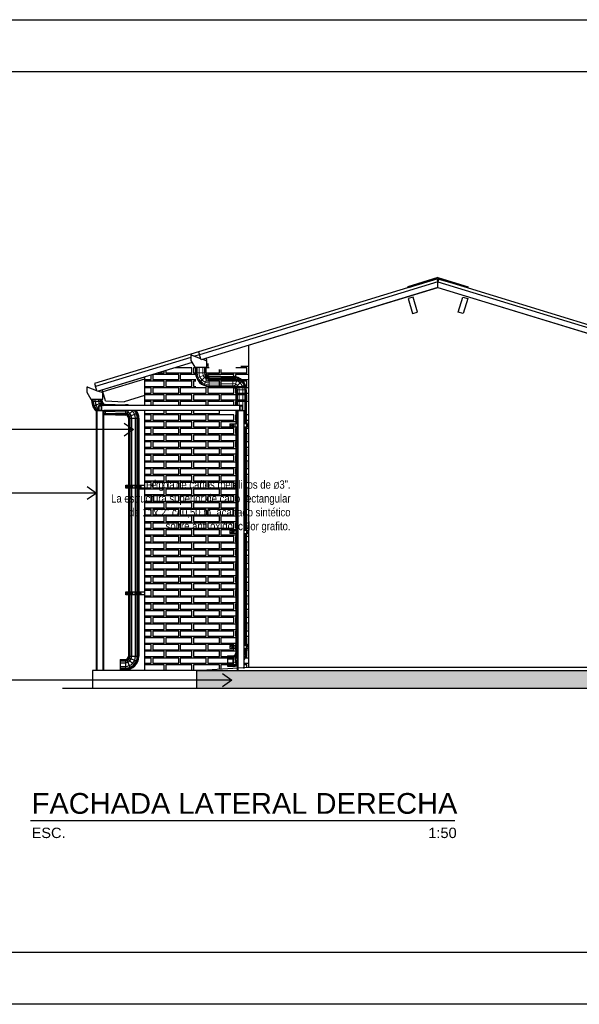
# Model space of a CAD drawing. Header units: millimetres. Extents: x 201 to 840, y 135 to 685.
# Tile 138 of 219: x 303.66 to 309.04, y 301.67 to 311.14. Entities that reach past the tile are written whole.
import ezdxf

# ---------------------------------------------------------------- set-up
doc = ezdxf.new("R2010")
doc.units = ezdxf.units.MM
doc.layers.add('001', color=1, linetype='Continuous', lineweight=5)
doc.layers.add('01 DETALLES', color=2, linetype='Continuous', lineweight=5)
for name, color, linetype in [('01', 1, 'Continuous'), ('02', 2, 'Continuous'), ('03', 3, 'Continuous'), ('05', 5, 'Continuous'), ('10', 251, 'Continuous'), ('ESTRUCTURA', 5, 'Continuous'), ('HACHT TIERRA', 252, 'Continuous'), ('Ladrillo visto', 250, 'Continuous'), ('LAMINA', 6, 'Continuous'), ('LLAMADAS', 1, 'Continuous'), ('muro', 6, 'Continuous'), ('TEXT', 4, 'Continuous')]:
    doc.layers.add(name, color=color, linetype=linetype)
doc.styles.add('ARIAL', font='arial.ttf', dxfattribs={"height": 0.06})
doc.styles.get("Standard").update_dxf_attribs({"font": 'arial.ttf'})
doc.dimstyles.new('05', dxfattribs={"dimscale": 0, "dimtxt": 0.09, "dimasz": 0.05, "dimexe": 0, "dimexo": 0, "dimgap": 0, "dimtad": 0, "dimzin": 0, "dimdsep": 46, "dimtxsty": 'Standard', "dimblk": 'OPEN90', "dimcen": 0.25, "dimclrd": 1, "dimclre": 1, "dimclrt": 3, "dimadec": 0, "dimazin": 0, "dimtfac": 1, "dimtofl": 0, "dimtmove": 2, "dimatfit": 3, "dimldrblk": 'BOXFILLED', "dimfxl": 1, "dimtolj": 1, "dimtzin": 0, "dimarcsym": 0})

# ---------------------------------------------------------------- blocks, each defined once
blk = doc.blocks.new('A$C55E4142E')
at = {"layer": '01', "ltscale": 0.0036}
for p, q in [((-1.8816, -1.293), (-3.2384, -1.293)), ((-1.8816, -1.343), (-3.2159, -1.343))]:
    blk.add_line(p, q, dxfattribs=at)
at = {"layer": '02', "ltscale": 0.01}
for p, q in [((-3.2859, -3.843), (-3.2859, -1.343)), ((-3.2859, -1.343), (-3.216, -1.343)), ((-3.2809, -3.843), (-3.2809, -1.343)), ((-3.221, -3.843), (-3.221, -1.343)), ((-3.216, -3.843), (-3.216, -1.343)), ((-1.9291, -3.843), (-1.9291, -1.343)), ((-1.9291, -1.343), (-1.8642, -1.343)), ((-1.9241, -3.843), (-1.9241, -1.343)), ((-1.8642, -3.8252), (-1.8642, -1.343))]:
    blk.add_line(p, q, dxfattribs=at)
for points in [[(-3.2634, -1.293), (-3.2384, -1.293), (-3.2384, -1.343), (-3.2634, -1.343)], [(-3.2609, -1.2955), (-3.2409, -1.2955), (-3.2409, -1.3405), (-3.2609, -1.3405)], [(-1.9066, -1.293), (-1.8816, -1.293), (-1.8816, -1.343), (-1.9066, -1.343)], [(-1.9041, -1.2955), (-1.8841, -1.2955), (-1.8841, -1.3405), (-1.9041, -1.3405)]]:
    blk.add_lwpolyline(points, close=True, dxfattribs=at)

msp = doc.modelspace()

# ---------------------------------------------------------------- hatches: boundary and pattern name
at = {"layer": 'HACHT TIERRA', "ltscale": 0.01}
h = msp.add_hatch(color=256, dxfattribs=at)
h.dxf.hatch_style = 1
h.paths.add_polyline_path([(305.357, 304.8795), (310.7735, 304.8795), (310.7735, 304.7095), (305.357, 304.7095)])

# ---------------------------------------------------------------- linework, layer by layer
at = {"layer": '001', "ltscale": 0.8}
for p, q in [((305.3495, 307.7431), (305.4495, 307.7431)), ((305.7071, 307.7088), (305.7071, 307.6088))]:
    msp.add_line(p, q, dxfattribs=at)
at = {"layer": '001'}
for p, q in [((305.3548, 307.7431), (305.3548, 307.7975)), ((305.3647, 307.7431), (305.3647, 307.7975)), ((305.3818, 307.7431), (305.3818, 307.7975)), ((305.4172, 307.7431), (305.4172, 307.7975)), ((305.4344, 307.7431), (305.4344, 307.7975)), ((305.4443, 307.7431), (305.4443, 307.7975)), ((305.4789, 307.7137), (305.4789, 307.6137)), ((305.4789, 307.7085), (305.7071, 307.7035)), ((305.4789, 307.6986), (305.7071, 307.6936)), ((305.4789, 307.6814), (305.7071, 307.6765)), ((305.4789, 307.646), (305.7071, 307.6411)), ((305.4789, 307.6289), (305.7071, 307.6239)), ((305.4789, 307.619), (305.7071, 307.6141)), ((305.7366, 307.5794), (305.8366, 307.5794))]:
    msp.add_line(p, q, dxfattribs=at)
at = {"layer": '001', "ltscale": 0.05}
for p, q in [((305.4518, 307.7319), (305.3594, 307.6936)), ((305.4581, 307.7223), (305.3874, 307.6516)), ((305.4677, 307.716), (305.4294, 307.6236)), ((305.7184, 307.6066), (305.7567, 307.6989)), ((305.7279, 307.6002), (305.7987, 307.6709)), ((305.7343, 307.5906), (305.8267, 307.6289)), ((305.7418, 307.4295), (305.7418, 307.5794)), ((305.7517, 307.4295), (305.7517, 307.5794)), ((305.7688, 307.4295), (305.7688, 307.5794)), ((305.8043, 307.3795), (305.8043, 307.5794)), ((305.8214, 307.2531), (305.8214, 307.5794)), ((305.8313, 307.2531), (305.8313, 307.5794)), ((305.7418, 307.2531), (305.7418, 307.3795)), ((305.7418, 306.2251), (305.7418, 307.2236)), ((305.8214, 306.2251), (305.8214, 307.2236)), ((305.8313, 306.2251), (305.8313, 307.2236)), ((305.7418, 305.1201), (305.7418, 306.1957)), ((305.8214, 305.1201), (305.8214, 306.1957)), ((305.8313, 305.1201), (305.8313, 306.1957)), ((305.7418, 305.0489), (305.7418, 305.0907)), ((305.8214, 305.0489), (305.8214, 305.0907)), ((305.8313, 305.0489), (305.8313, 305.0907)), ((305.6571, 305.0142), (305.7071, 305.0142)), ((305.6571, 305.0043), (305.7071, 305.0043)), ((305.6571, 304.9872), (305.7071, 304.9872)), ((305.7071, 305.0194), (305.7071, 304.9194)), ((305.7184, 305.0217), (305.7516, 304.9414)), ((305.7279, 305.0281), (305.7516, 305.0044)), ((305.7343, 305.0376), (305.7516, 305.0304)), ((305.8166, 305.0489), (305.8366, 305.0489)), ((305.8166, 305.0035), (305.8267, 304.9993)), ((305.6571, 304.9517), (305.7071, 304.9517)), ((305.6571, 304.9346), (305.7071, 304.9346)), ((305.6571, 304.9247), (305.7071, 304.9247))]:
    msp.add_line(p, q, dxfattribs=at)
at = {"layer": '001', "ltscale": 0.01}
for p, q in [((305.7516, 306.2251), (305.7516, 307.3795)), ((305.7516, 305.1201), (305.7516, 306.1957))]:
    msp.add_line(p, q, dxfattribs=at)
at = {"layer": '001', "ltscale": 0.05}
for centre, radius, start, end in [((305.4789, 307.7431), 0.1241, 180, 270), ((305.4789, 307.7431), 0.1143, 180, 270), ((305.4789, 307.7431), 0.0971, 180, 270), ((305.4789, 307.7431), 0.0617, 180, 270), ((305.4789, 307.7431), 0.0446, 180, 270), ((305.4789, 307.7431), 0.0347, 180, 270), ((305.7071, 307.5794), 0.1241, 0, 90), ((305.7071, 307.5794), 0.1143, 0, 90), ((305.7071, 307.5794), 0.0971, 0, 90), ((305.7071, 307.5794), 0.0617, 0, 90), ((305.7071, 307.5794), 0.0446, 0, 90), ((305.7071, 307.5794), 0.0347, 0, 90), ((305.7071, 305.0489), 0.0446, 270, 360), ((305.7071, 305.0489), 0.0347, 270, 360), ((305.7071, 305.0489), 0.0617, 270, 316.14371), ((305.7071, 305.0489), 0.0971, 270, 297.26369), ((305.7071, 305.0489), 0.1241, 331.83867, 360), ((305.7071, 305.0489), 0.1143, 343.31356, 360), ((305.7071, 305.0489), 0.1143, 270, 292.91691), ((305.7071, 305.0489), 0.1241, 270, 291.00146)]:
    msp.add_arc(centre, radius, start, end, dxfattribs=at)
at = {"layer": '01'}
for p, q in [((307.6808, 308.566), (305.4006, 307.8693)), ((307.6808, 308.566), (307.6808, 308.6182)), ((307.6808, 308.566), (307.6808, 308.6182)), ((307.6808, 308.566), (311.162, 307.5023)), ((305.3774, 307.946), (304.3763, 307.6401)), ((305.3126, 307.9129), (305.3965, 307.8814)), ((305.3862, 307.9172), (305.3393, 307.9028)), ((305.4006, 307.8692), (305.3862, 307.9172)), ((305.3026, 307.8916), (304.3851, 307.6113)), ((305.3146, 307.8429), (304.3994, 307.5633)), ((305.4162, 307.874), (305.447, 307.8625)), ((305.4564, 307.8655), (305.4507, 307.8844)), ((304.3763, 307.6401), (304.3851, 307.6113)), ((304.8558, 307.7028), (304.3994, 307.5634)), ((304.8554, 307.6819), (304.4552, 307.5596)), ((304.3116, 307.6065), (304.3955, 307.575)), ((304.3994, 307.5633), (304.3851, 307.6113)), ((304.4152, 307.5677), (304.4461, 307.5561)), ((304.4552, 307.5596), (304.4495, 307.5785)), ((304.4805, 307.4752), (304.4552, 307.5596)), ((304.8554, 307.5242), (304.6602, 307.4645)), ((305.7366, 307.5794), (305.7366, 307.4295)), ((305.8366, 307.5794), (305.8366, 307.2531)), ((304.478, 307.4411), (304.478, 307.4295)), ((304.4805, 307.4752), (304.6602, 307.4645)), ((304.478, 307.3795), (304.478, 307.3411)), ((305.7366, 307.3795), (305.7366, 307.2531)), ((304.7021, 307.3075), (304.7021, 306.6627)), ((304.7021, 307.3075), (304.8021, 307.3075)), ((304.8021, 307.3075), (304.8021, 306.6627)), ((305.7366, 307.2236), (305.7366, 306.6231)), ((305.8366, 307.2236), (305.8366, 306.6627)), ((305.8366, 306.6881), (305.8366, 306.2251)), ((304.7021, 306.6333), (304.7021, 305.6348)), ((304.8021, 306.6333), (304.8021, 305.6348)), ((305.7366, 306.6333), (305.7366, 306.2251)), ((305.7366, 306.1957), (305.7366, 305.5981)), ((305.8366, 306.1957), (305.8366, 305.5981)), ((304.7021, 305.6053), (304.7021, 305.0149)), ((305.7366, 305.6053), (305.7366, 305.1201)), ((305.8366, 305.6053), (305.8366, 305.0489)), ((305.7366, 305.0907), (305.7366, 305.0489)), ((304.6227, 304.9855), (304.6227, 304.8855)), ((304.6227, 304.9855), (304.6727, 304.9855)), ((305.6571, 305.0194), (305.6571, 304.9194)), ((305.6571, 305.0194), (305.7071, 305.0194)), ((304.6227, 304.8855), (304.6727, 304.8855)), ((305.6571, 304.9194), (305.7071, 304.9194))]:
    msp.add_line(p, q, dxfattribs=at)
at = {"layer": '01', "ltscale": 0.8}
for p, q in [((305.3495, 307.7281), (305.3495, 307.7975)), ((305.3495, 307.7431), (305.3495, 307.7975)), ((305.4495, 307.7431), (305.4495, 307.7975)), ((305.4789, 307.7137), (305.7071, 307.7088)), ((305.4789, 307.6137), (305.7084, 307.6088)), ((304.3486, 307.4706), (304.3486, 307.4911)), ((304.3486, 307.4706), (304.4486, 307.4706)), ((304.3486, 307.4706), (304.4486, 307.4706)), ((304.4486, 307.4706), (304.4486, 307.4911)), ((304.478, 307.4411), (304.6727, 307.4369)), ((304.6727, 307.4369), (304.6727, 307.4295)), ((304.6727, 307.4369), (304.6727, 307.4295)), ((304.478, 307.3411), (304.6727, 307.3369)), ((304.6727, 307.3795), (304.6727, 307.3369)), ((304.6727, 307.3795), (304.6727, 307.3369))]:
    msp.add_line(p, q, dxfattribs=at)
at = {"layer": '01'}
msp.add_lwpolyline([(304.3116, 307.6065), (304.3016, 307.6065), (304.3016, 307.5565), (304.3411, 307.4911), (304.4561, 307.4911), (304.4561, 307.5561), (304.4461, 307.5561)], dxfattribs=at)
for centre, radius, start, end in [((305.4789, 307.7431), 0.1294, 180, 270), ((305.4789, 307.7431), 0.0294, 180, 270), ((305.7071, 307.5794), 0.1294, 0, 90), ((305.7071, 307.5794), 0.0294, 0, 90), ((304.478, 307.4706), 0.1294, 180, 230.04347), ((304.478, 307.4706), 0.0294, 180, 270), ((304.6727, 307.3075), 0.1294, 70.46721, 90), ((304.478, 307.4706), 0.1294, 264.16564, 270), ((304.6727, 307.3075), 0.0294, 0, 90), ((304.6727, 307.3075), 0.1294, 0, 33.7856), ((304.6727, 305.0149), 0.0294, 270, 360), ((304.6727, 305.0149), 0.1294, 270, 360), ((305.7071, 305.0489), 0.0294, 270, 360), ((305.7071, 305.0489), 0.1294, 327.74806, 360), ((305.7071, 305.0489), 0.1294, 270, 290.10812)]:
    msp.add_arc(centre, radius, start, end, dxfattribs=at)
at = {"layer": '01 DETALLES', "ltscale": 0.05}
for p, q in [((305.7029, 307.2531), (305.7029, 307.2236)), ((305.7049, 307.2531), (305.7049, 307.2236)), ((305.7089, 307.2531), (305.7089, 307.2236)), ((305.7161, 307.2531), (305.7161, 307.2236)), ((305.7293, 307.2531), (305.7293, 307.2236)), ((305.7029, 306.2251), (305.7029, 306.1957)), ((305.7049, 306.2251), (305.7049, 306.1957)), ((305.7089, 306.2251), (305.7089, 306.1957)), ((305.7161, 306.2251), (305.7161, 306.1957)), ((305.7293, 306.2251), (305.7293, 306.1957)), ((305.7413, 306.2251), (305.7413, 306.1957)), ((305.7029, 305.1201), (305.7029, 305.0907)), ((305.7049, 305.1201), (305.7049, 305.0907)), ((305.7089, 305.1201), (305.7089, 305.0907)), ((305.7161, 305.1201), (305.7161, 305.0907)), ((305.7293, 305.1201), (305.7293, 305.0907)), ((305.7413, 305.1201), (305.7413, 305.0907))]:
    msp.add_line(p, q, dxfattribs=at)
for points in [[(305.7516, 307.2236), (305.6779, 307.2236), (305.6779, 307.2531), (305.7516, 307.2531)], [(305.6879, 307.241), (305.691, 307.241), (305.6926, 307.2384), (305.691, 307.2357), (305.6879, 307.2357), (305.6863, 307.2384), (305.6879, 307.241)], [(305.8166, 307.2531), (305.8564, 307.2531)], [(305.8447, 307.241), (305.8478, 307.241), (305.8494, 307.2384), (305.8478, 307.2357), (305.8447, 307.2357), (305.8432, 307.2384), (305.8447, 307.241)], [(305.8564, 307.2236), (305.8166, 307.2236)], [(305.7566, 306.1957), (305.6779, 306.1957), (305.6779, 306.2251), (305.7566, 306.2251)], [(305.6879, 306.2131), (305.691, 306.2131), (305.6926, 306.2104), (305.691, 306.2077), (305.6879, 306.2077), (305.6863, 306.2104), (305.6879, 306.2131)], [(305.8166, 306.2251), (305.8564, 306.2251)], [(305.8564, 306.1957), (305.8166, 306.1957)], [(305.8436, 306.2131), (305.8467, 306.2131), (305.8482, 306.2104), (305.8467, 306.2077), (305.8436, 306.2077), (305.842, 306.2104), (305.8436, 306.2131)], [(305.7566, 305.0907), (305.6779, 305.0907), (305.6779, 305.1201), (305.7566, 305.1201)], [(305.6879, 305.1081), (305.691, 305.1081), (305.6926, 305.1054), (305.691, 305.1027), (305.6879, 305.1027), (305.6863, 305.1054), (305.6879, 305.1081)], [(305.8166, 305.1201), (305.857, 305.1201)], [(305.857, 305.0907), (305.8166, 305.0907)], [(305.8436, 305.1081), (305.8467, 305.1081), (305.8482, 305.1054), (305.8467, 305.1027), (305.8436, 305.1027), (305.842, 305.1054), (305.8436, 305.1081)]]:
    msp.add_lwpolyline(points, dxfattribs=at)
for centre, radius in [((305.6894, 307.2384), 0.00549), ((305.6894, 307.2384), 0.00272), ((305.8462, 307.2384), 0.00549), ((305.8462, 307.2384), 0.00272), ((305.6894, 306.2104), 0.00549), ((305.6894, 306.2104), 0.00272), ((305.8451, 306.2104), 0.00549), ((305.8451, 306.2104), 0.00272), ((305.6894, 305.1054), 0.00549), ((305.6894, 305.1054), 0.00272), ((305.8451, 305.1054), 0.00549), ((305.8451, 305.1054), 0.00272)]:
    msp.add_circle(centre, radius, dxfattribs=at)
at = {"layer": '02'}
for p, q in [((307.6808, 308.66), (307.3903, 308.5717)), ((307.6808, 308.66), (307.9715, 308.5728)), ((307.3933, 308.5621), (307.3903, 308.5717)), ((307.6808, 308.6496), (307.3933, 308.5621)), ((307.6808, 308.6496), (307.9686, 308.5632)), ((307.9686, 308.5632), (307.9715, 308.5728))]:
    msp.add_line(p, q, dxfattribs=at)
at = {"layer": '03'}
for p, q in [((307.672, 308.6471), (305.3774, 307.946)), ((307.6808, 308.6182), (305.3862, 307.9172)), ((307.6721, 308.6469), (307.6808, 308.6182)), ((307.6896, 308.6469), (307.6808, 308.6182)), ((307.6808, 308.6182), (311.1766, 307.5502)), ((307.6896, 308.6469), (311.1854, 307.5789)), ((305.3774, 307.946), (305.3862, 307.9172)), ((305.3571, 304.8795), (305.357, 304.7095)), ((305.3571, 304.8795), (312.1236, 304.8795)), ((304.3558, 304.8281), (304.3558, 304.7095)), ((304.0682, 304.7095), (312.9177, 304.7095))]:
    msp.add_line(p, q, dxfattribs=at)
msp.add_lwpolyline([(305.3571, 304.8795), (305.857, 304.9095), (310.7058, 304.9095), (311.2058, 304.8795)], dxfattribs=at)
at = {"layer": '05'}
msp.add_lwpolyline([(305.3126, 307.9129), (305.3026, 307.9129), (305.3026, 307.8629), (305.342, 307.7975), (305.457, 307.7975), (305.457, 307.8625), (305.447, 307.8625)], dxfattribs=at)
at = {"layer": '10'}
for p, q in [((305.7515, 307.6833), (305.4788, 307.6892)), ((305.7515, 307.6662), (305.4788, 307.6721)), ((304.3538, 307.4706), (304.3538, 307.4911)), ((304.3637, 307.4706), (304.3637, 307.4911)), ((304.3808, 307.4706), (304.3808, 307.4911)), ((304.4163, 307.4706), (304.4163, 307.4911)), ((304.4334, 307.4706), (304.4334, 307.4911)), ((304.4433, 307.4706), (304.4433, 307.4911)), ((304.478, 307.4359), (304.6727, 307.4317)), ((304.478, 307.3734), (304.6727, 307.3692)), ((304.478, 307.3563), (304.6727, 307.3521)), ((304.478, 307.3464), (304.6727, 307.3422))]:
    msp.add_line(p, q, dxfattribs=at)
at = {"layer": '10', "ltscale": 0.05}
for p, q in [((304.4508, 307.4593), (304.3584, 307.421)), ((304.4572, 307.4498), (304.4369, 307.4295)), ((304.4667, 307.4434), (304.4609, 307.4295)), ((304.4174, 307.4099), (304.3865, 307.379)), ((304.684, 307.3347), (304.7025, 307.3795)), ((304.6935, 307.3283), (304.7447, 307.3795)), ((304.6999, 307.3188), (304.7923, 307.357)), ((304.7074, 306.6627), (304.7074, 307.3075)), ((304.7173, 306.6627), (304.7173, 307.3075)), ((304.7344, 306.6627), (304.7344, 307.3075)), ((304.7699, 306.6627), (304.7699, 307.3075)), ((304.787, 306.6627), (304.787, 307.3075)), ((304.7969, 306.6627), (304.7969, 307.3075)), ((304.7018, 306.6627), (304.7018, 306.6333)), ((304.7038, 306.6627), (304.7038, 306.6333)), ((304.7074, 305.6348), (304.7074, 306.6333)), ((304.7078, 306.6627), (304.7078, 306.6333)), ((304.715, 306.6627), (304.715, 306.6333)), ((304.7173, 305.6348), (304.7173, 306.6333)), ((304.7282, 306.6627), (304.7282, 306.6333)), ((304.7344, 305.6348), (304.7344, 306.6333)), ((304.7402, 306.6627), (304.7402, 306.6333)), ((304.7647, 306.6627), (304.7647, 306.6333)), ((304.7699, 305.6348), (304.7699, 306.6333)), ((304.7767, 306.6627), (304.7767, 306.6333)), ((304.787, 305.6348), (304.787, 306.6333)), ((304.7899, 306.6627), (304.7899, 306.6333)), ((304.7969, 305.6348), (304.7969, 306.6333)), ((304.7971, 306.6627), (304.7971, 306.6333)), ((304.8011, 306.6627), (304.8011, 306.6333)), ((304.8031, 306.6627), (304.8031, 306.6333)), ((304.7018, 305.6348), (304.7018, 305.6053)), ((304.7038, 305.6348), (304.7038, 305.6053)), ((304.7078, 305.6348), (304.7078, 305.6053)), ((304.715, 305.6348), (304.715, 305.6053)), ((304.7282, 305.6348), (304.7282, 305.6053)), ((304.7402, 305.6348), (304.7402, 305.6053)), ((304.7647, 305.6348), (304.7647, 305.6053)), ((304.7767, 305.6348), (304.7767, 305.6053)), ((304.7899, 305.6348), (304.7899, 305.6053)), ((304.7971, 305.6348), (304.7971, 305.6053)), ((304.8011, 305.6348), (304.8011, 305.6053)), ((304.8031, 305.6348), (304.8031, 305.6053)), ((304.8021, 305.6053), (304.7021, 305.6053)), ((304.7074, 305.0149), (304.7074, 305.6053)), ((304.7173, 305.0149), (304.7173, 305.6053)), ((304.7344, 305.0149), (304.7344, 305.6053)), ((304.7699, 305.0149), (304.7699, 305.6053)), ((304.787, 305.0149), (304.787, 305.6053)), ((304.7969, 305.0149), (304.7969, 305.6053)), ((304.6227, 304.9802), (304.6727, 304.9802)), ((304.6227, 304.9703), (304.6727, 304.9703)), ((304.6727, 304.9855), (304.6727, 304.8855)), ((304.684, 304.9877), (304.7223, 304.8954)), ((304.6935, 304.9941), (304.7642, 304.9234)), ((304.6999, 305.0037), (304.7923, 304.9654)), ((304.7021, 305.0149), (304.8021, 305.0149)), ((304.6227, 304.9532), (304.6727, 304.9532)), ((304.6227, 304.9178), (304.6727, 304.9178)), ((304.6227, 304.9007), (304.6727, 304.9007)), ((304.6227, 304.8908), (304.6727, 304.8908))]:
    msp.add_line(p, q, dxfattribs=at)
for points in [[(304.8554, 306.6333), (304.6768, 306.6333), (304.6768, 306.6627), (304.8554, 306.6627)], [(304.6868, 306.6507), (304.6899, 306.6507), (304.6915, 306.648), (304.6899, 306.6453), (304.6868, 306.6453), (304.6853, 306.648), (304.6868, 306.6507)], [(304.8181, 306.6507), (304.815, 306.6507), (304.8134, 306.648), (304.815, 306.6453), (304.8181, 306.6453), (304.8196, 306.648), (304.8181, 306.6507)], [(304.8554, 305.6053), (304.6768, 305.6053), (304.6768, 305.6348), (304.8554, 305.6348)], [(304.6868, 305.6227), (304.6899, 305.6227), (304.6915, 305.6201), (304.6899, 305.6174), (304.6868, 305.6174), (304.6853, 305.6201), (304.6868, 305.6227)], [(304.8181, 305.6227), (304.815, 305.6227), (304.8134, 305.6201), (304.815, 305.6174), (304.8181, 305.6174), (304.8196, 305.6201), (304.8181, 305.6227)]]:
    msp.add_lwpolyline(points, dxfattribs=at)
for centre, radius in [((304.6883, 306.648), 0.00549), ((304.6883, 306.648), 0.00272), ((304.8166, 306.648), 0.00549), ((304.8166, 306.648), 0.00272), ((304.6883, 305.6201), 0.00549), ((304.6883, 305.6201), 0.00272), ((304.8166, 305.6201), 0.00549), ((304.8166, 305.6201), 0.00272)]:
    msp.add_circle(centre, radius, dxfattribs=at)
for centre, radius, start, end in [((304.478, 307.4706), 0.1241, 180, 227.97328), ((304.478, 307.4706), 0.1143, 180, 232.85724), ((304.478, 307.4706), 0.0971, 180, 231.38805), ((304.478, 307.4706), 0.0617, 180, 221.74035), ((304.478, 307.4706), 0.0446, 180, 247.17417), ((304.478, 307.4706), 0.0347, 180, 270), ((304.6727, 307.3075), 0.1241, 79.25629, 90), ((304.478, 307.4706), 0.0971, 262.21551, 270), ((304.478, 307.4706), 0.1143, 263.38848, 270), ((304.478, 307.4706), 0.1241, 263.91697, 270), ((304.6727, 307.3075), 0.0617, 0, 90), ((304.6727, 307.3075), 0.0446, 0, 90), ((304.6727, 307.3075), 0.0347, 0, 90), ((304.6727, 307.3075), 0.0971, 0, 47.813), ((304.6727, 307.3075), 0.1143, 0, 39.03905), ((304.6727, 307.3075), 0.1241, 0, 35.42948), ((304.6727, 305.0149), 0.1241, 270, 360), ((304.6727, 305.0149), 0.1143, 270, 360), ((304.6727, 305.0149), 0.0971, 270, 360), ((304.6727, 305.0149), 0.0617, 270, 360), ((304.6727, 305.0149), 0.0446, 270, 360), ((304.6727, 305.0149), 0.0347, 270, 360)]:
    msp.add_arc(centre, radius, start, end, dxfattribs=at)
at = {"layer": 'ESTRUCTURA', "lineweight": 25}
for points in [[(307.4379, 308.314), (307.4857, 308.3286), (307.4419, 308.472), (307.394, 308.4574)], [(307.9238, 308.314), (307.876, 308.3286), (307.9199, 308.472), (307.9677, 308.4574)]]:
    msp.add_lwpolyline(points, close=True, dxfattribs=at)
at = {"layer": 'Ladrillo visto', "color": 251, "ltscale": 0.5}
for points in [[(305.2013, 307.8083), (305.2013, 307.8081)], [(305.4663, 307.8325), (305.4663, 307.8081)], [(305.4663, 307.8081), (305.4736, 307.8081)], [(305.7848, 307.8081), (305.857, 307.8081)], [(304.8558, 307.6781), (304.9213, 307.6781), (304.9213, 307.7228)], [(304.9363, 307.6781), (305.1863, 307.6781), (305.1863, 307.7281), (304.9363, 307.7281), (304.9363, 307.6781)], [(304.988, 307.7431), (305.047, 307.7431), (305.047, 307.7612)], [(305.062, 307.7431), (305.312, 307.7431), (305.312, 307.7931), (305.1516, 307.7931)], [(305.062, 307.7658), (305.062, 307.7431)], [(305.3495, 307.7281), (305.2013, 307.7281), (305.2013, 307.6781)], [(305.3495, 307.7931), (305.327, 307.7931), (305.327, 307.7431)], [(305.327, 307.7431), (305.3495, 307.7431)], [(305.4781, 307.7931), (305.4495, 307.7931)], [(305.4495, 307.7431), (305.577, 307.7431), (305.577, 307.7755)], [(305.4495, 307.6781), (305.4513, 307.6781), (305.4513, 307.7281), (305.4495, 307.7281)], [(305.4663, 307.6781), (305.7163, 307.6781), (305.7163, 307.7281), (305.4663, 307.7281), (305.4663, 307.6781)], [(305.592, 307.7431), (305.842, 307.7431), (305.842, 307.7931), (305.7357, 307.7931)], [(305.592, 307.7746), (305.592, 307.7431)], [(305.857, 307.7281), (305.7313, 307.7281), (305.7313, 307.6781)], [(304.8558, 307.6131), (305.047, 307.6131), (305.047, 307.6631), (304.8558, 307.6631)], [(305.062, 307.6131), (305.312, 307.6131), (305.312, 307.6631), (305.062, 307.6631), (305.062, 307.6131)], [(305.2013, 307.6781), (305.3495, 307.6781)], [(305.3495, 307.6631), (305.327, 307.6631), (305.327, 307.6131)], [(305.327, 307.6131), (305.3495, 307.6131)], [(305.4495, 307.6131), (305.577, 307.6131), (305.577, 307.6631), (305.4495, 307.6631)], [(305.5919, 307.7018), (305.7515, 307.7018)], [(305.592, 307.6131), (305.842, 307.6131), (305.842, 307.6631), (305.592, 307.6631), (305.592, 307.6131)], [(305.7313, 307.6781), (305.857, 307.6781)], [(304.8558, 307.5481), (304.9213, 307.5481), (304.9213, 307.5981), (304.8558, 307.5981)], [(304.8558, 307.4831), (305.047, 307.4831), (305.047, 307.5331), (304.8558, 307.5331)], [(304.9363, 307.5481), (305.1863, 307.5481), (305.1863, 307.5981), (304.9363, 307.5981), (304.9363, 307.5481)], [(305.062, 307.4831), (305.312, 307.4831), (305.312, 307.5331), (305.062, 307.5331), (305.062, 307.4831)], [(305.4513, 307.5981), (305.2013, 307.5981), (305.2013, 307.5481)], [(305.2013, 307.5481), (305.4513, 307.5481)], [(305.3495, 307.5331), (305.327, 307.5331), (305.327, 307.4831)], [(305.327, 307.4831), (305.577, 307.4831), (305.577, 307.5331), (305.327, 307.5331)], [(305.4495, 307.5481), (305.4513, 307.5481), (305.4513, 307.5981), (305.4495, 307.5981)], [(305.4663, 307.5481), (305.7163, 307.5481), (305.7163, 307.5981), (305.4663, 307.5981), (305.4663, 307.5481)], [(305.592, 307.4831), (305.842, 307.4831), (305.842, 307.5331), (305.592, 307.5331), (305.592, 307.4831)], [(305.857, 307.5981), (305.7313, 307.5981), (305.7313, 307.5481)], [(305.7313, 307.5481), (305.857, 307.5481)], [(304.9213, 307.4295), (304.9213, 307.4681), (304.8558, 307.4681)], [(305.1863, 307.4295), (305.1863, 307.4681), (304.9363, 307.4681), (304.9363, 307.4295)], [(305.3495, 307.4681), (305.2013, 307.4681), (305.2013, 307.4295)], [(305.4513, 307.4295), (305.4513, 307.4681), (305.2013, 307.4681), (305.2013, 307.4295)], [(305.327, 307.4831), (305.3495, 307.4831)], [(305.7163, 307.4295), (305.7163, 307.4681), (305.4663, 307.4681), (305.4663, 307.4295)], [(305.857, 307.4681), (305.7313, 307.4681), (305.7313, 307.4295)], [(304.8558, 307.3531), (305.047, 307.3531), (305.047, 307.3795)], [(304.8558, 307.2881), (304.9213, 307.2881), (304.9213, 307.3381), (304.8558, 307.3381)], [(304.9363, 307.2881), (305.1863, 307.2881), (305.1863, 307.3381), (304.9363, 307.3381), (304.9363, 307.2881)], [(305.062, 307.3531), (305.312, 307.3531), (305.312, 307.3795)], [(305.062, 307.3795), (305.062, 307.3531)], [(305.3583, 307.3381), (305.2013, 307.3381), (305.2013, 307.2881)], [(305.2013, 307.2881), (305.4513, 307.2881), (305.4513, 307.3381), (305.2013, 307.3381), (305.2013, 307.2881)], [(305.327, 307.3795), (305.327, 307.3531)], [(305.327, 307.3531), (305.577, 307.3531), (305.577, 307.3795)], [(305.327, 307.3531), (305.3535, 307.3531)], [(305.4663, 307.2881), (305.7163, 307.2881), (305.7163, 307.3381), (305.4663, 307.3381), (305.4663, 307.2881)], [(305.7516, 307.3381), (305.7313, 307.3381), (305.7313, 307.2881)], [(305.857, 307.3381), (305.8166, 307.3381)], [(304.8558, 307.2231), (305.047, 307.2231), (305.047, 307.2731), (304.8558, 307.2731)], [(305.062, 307.2231), (305.312, 307.2231), (305.312, 307.2731), (305.062, 307.2731), (305.062, 307.2231)], [(305.2013, 307.2881), (305.3932, 307.2881)], [(305.414, 307.2731), (305.327, 307.2731), (305.327, 307.2231)], [(305.327, 307.2231), (305.577, 307.2231), (305.577, 307.2731), (305.327, 307.2731), (305.327, 307.2231)], [(305.7516, 307.2731), (305.592, 307.2731), (305.592, 307.2231)], [(305.7313, 307.2881), (305.7516, 307.2881)], [(305.8166, 307.2881), (305.857, 307.2881)], [(305.8166, 307.2231), (305.842, 307.2231), (305.842, 307.2731), (305.8166, 307.2731)], [(305.8166, 307.2231), (305.842, 307.2231), (305.842, 307.2731), (305.8166, 307.2731)], [(304.8558, 307.1581), (304.9213, 307.1581), (304.9213, 307.2081), (304.8558, 307.2081)], [(304.8558, 307.0931), (305.047, 307.0931), (305.047, 307.1431), (304.8558, 307.1431)], [(304.9363, 307.1581), (305.1863, 307.1581), (305.1863, 307.2081), (304.9363, 307.2081), (304.9363, 307.1581)], [(305.062, 307.0931), (305.312, 307.0931), (305.312, 307.1431), (305.062, 307.1431), (305.062, 307.0931)], [(305.2013, 307.1581), (305.4513, 307.1581), (305.4513, 307.2081), (305.2013, 307.2081), (305.2013, 307.1581)], [(305.327, 307.0931), (305.577, 307.0931), (305.577, 307.1431), (305.327, 307.1431), (305.327, 307.0931)], [(305.4663, 307.1581), (305.7163, 307.1581), (305.7163, 307.2081), (305.4663, 307.2081), (305.4663, 307.1581)], [(305.592, 307.2231), (305.7516, 307.2231)], [(305.592, 307.2231), (305.7366, 307.2231)], [(305.7516, 307.1431), (305.592, 307.1431), (305.592, 307.0931)], [(305.7516, 307.2081), (305.7313, 307.2081), (305.7313, 307.1581)], [(305.7313, 307.1581), (305.7516, 307.1581)], [(305.857, 307.2081), (305.8166, 307.2081)], [(305.8166, 307.1581), (305.857, 307.1581)], [(305.8166, 307.0931), (305.842, 307.0931), (305.842, 307.1431), (305.8166, 307.1431)], [(304.8558, 307.0281), (304.9213, 307.0281), (304.9213, 307.0781), (304.8558, 307.0781)], [(304.9363, 307.0281), (305.1863, 307.0281), (305.1863, 307.0781), (304.9363, 307.0781), (304.9363, 307.0281)], [(305.2013, 307.0281), (305.4513, 307.0281), (305.4513, 307.0781), (305.2013, 307.0781), (305.2013, 307.0281)], [(305.4663, 307.0281), (305.7163, 307.0281), (305.7163, 307.0781), (305.4663, 307.0781), (305.4663, 307.0281)], [(305.592, 307.0931), (305.7516, 307.0931)], [(305.7516, 307.0781), (305.7313, 307.0781), (305.7313, 307.0281)], [(305.857, 307.0781), (305.8166, 307.0781)], [(304.8558, 306.9631), (305.047, 306.9631), (305.047, 307.0131), (304.8558, 307.0131)], [(305.062, 306.9631), (305.312, 306.9631), (305.312, 307.0131), (305.062, 307.0131), (305.062, 306.9631)], [(305.327, 306.9631), (305.577, 306.9631), (305.577, 307.0131), (305.327, 307.0131), (305.327, 306.9631)], [(305.7516, 307.0131), (305.592, 307.0131), (305.592, 306.9631)], [(305.592, 306.9631), (305.7516, 306.9631)], [(305.7313, 307.0281), (305.7516, 307.0281)], [(305.8166, 307.0281), (305.857, 307.0281)], [(305.8166, 306.9631), (305.842, 306.9631), (305.842, 307.0131), (305.8166, 307.0131)], [(304.8558, 306.8981), (304.9213, 306.8981), (304.9213, 306.9481), (304.8558, 306.9481)], [(304.8558, 306.8331), (305.047, 306.8331), (305.047, 306.8831), (304.8558, 306.8831)], [(304.9363, 306.8981), (305.1863, 306.8981), (305.1863, 306.9481), (304.9363, 306.9481), (304.9363, 306.8981)], [(305.062, 306.8331), (305.312, 306.8331), (305.312, 306.8831), (305.062, 306.8831), (305.062, 306.8331)], [(305.2013, 306.8981), (305.4513, 306.8981), (305.4513, 306.9481), (305.2013, 306.9481), (305.2013, 306.8981)], [(305.327, 306.8331), (305.577, 306.8331), (305.577, 306.8831), (305.327, 306.8831), (305.327, 306.8331)], [(305.4663, 306.8981), (305.7163, 306.8981), (305.7163, 306.9481), (305.4663, 306.9481), (305.4663, 306.8981)], [(305.7516, 306.8831), (305.592, 306.8831), (305.592, 306.8331)], [(305.7516, 306.9481), (305.7313, 306.9481), (305.7313, 306.8981)], [(305.7313, 306.8981), (305.7516, 306.8981)], [(305.857, 306.9481), (305.8166, 306.9481)], [(305.8166, 306.8981), (305.857, 306.8981)], [(305.8166, 306.8331), (305.842, 306.8331), (305.842, 306.8831), (305.8166, 306.8831)], [(304.8558, 306.7681), (304.9213, 306.7681), (304.9213, 306.8181), (304.8558, 306.8181)], [(304.9363, 306.7681), (305.1863, 306.7681), (305.1863, 306.8181), (304.9363, 306.8181), (304.9363, 306.7681)], [(305.2013, 306.7681), (305.4513, 306.7681), (305.4513, 306.8181), (305.2013, 306.8181), (305.2013, 306.7681)], [(305.4663, 306.7681), (305.7163, 306.7681), (305.7163, 306.8181), (305.4663, 306.8181), (305.4663, 306.7681)], [(305.592, 306.8331), (305.7516, 306.8331)], [(305.7516, 306.8181), (305.7313, 306.8181), (305.7313, 306.7681)], [(305.7313, 306.7681), (305.7516, 306.7681)], [(305.857, 306.8181), (305.8166, 306.8181)], [(305.8166, 306.7681), (305.857, 306.7681)], [(304.8558, 306.7031), (305.047, 306.7031), (305.047, 306.7531), (304.8558, 306.7531)], [(304.8558, 306.6381), (304.9213, 306.6381), (304.9213, 306.6881), (304.8558, 306.6881)], [(304.9363, 306.6381), (305.1863, 306.6381), (305.1863, 306.6881), (304.9363, 306.6881), (304.9363, 306.6381)], [(305.062, 306.7031), (305.312, 306.7031), (305.312, 306.7531), (305.062, 306.7531), (305.062, 306.7031)], [(305.2013, 306.6381), (305.4513, 306.6381), (305.4513, 306.6881), (305.2013, 306.6881), (305.2013, 306.6381)], [(305.327, 306.7031), (305.577, 306.7031), (305.577, 306.7531), (305.327, 306.7531), (305.327, 306.7031)], [(305.4663, 306.6381), (305.7163, 306.6381), (305.7163, 306.6881), (305.4663, 306.6881), (305.4663, 306.6381)], [(305.7516, 306.7531), (305.592, 306.7531), (305.592, 306.7031)], [(305.592, 306.7031), (305.7516, 306.7031)], [(305.7516, 306.6881), (305.7313, 306.6881), (305.7313, 306.6381)], [(305.8166, 306.7031), (305.842, 306.7031), (305.842, 306.7531), (305.8166, 306.7531)], [(305.857, 306.6881), (305.8166, 306.6881)], [(304.8558, 306.5731), (305.047, 306.5731), (305.047, 306.6231), (304.797, 306.6231), (304.797, 306.5731)], [(305.062, 306.5731), (305.312, 306.5731), (305.312, 306.6231), (305.062, 306.6231), (305.062, 306.5731)], [(305.327, 306.5731), (305.577, 306.5731), (305.577, 306.6231), (305.327, 306.6231), (305.327, 306.5731)], [(305.7516, 306.6231), (305.592, 306.6231), (305.592, 306.5731)], [(305.592, 306.5731), (305.7516, 306.5731)], [(305.7313, 306.6381), (305.7516, 306.6381)], [(305.8166, 306.6381), (305.857, 306.6381)], [(305.8166, 306.5731), (305.842, 306.5731), (305.842, 306.6231), (305.8166, 306.6231)], [(304.8558, 306.5081), (304.9213, 306.5081), (304.9213, 306.5581), (304.8558, 306.5581)], [(304.8558, 306.4431), (305.047, 306.4431), (305.047, 306.4931), (304.8558, 306.4931)], [(304.9363, 306.5081), (305.1863, 306.5081), (305.1863, 306.5581), (304.9363, 306.5581), (304.9363, 306.5081)], [(305.062, 306.4431), (305.312, 306.4431), (305.312, 306.4931), (305.062, 306.4931), (305.062, 306.4431)], [(305.2013, 306.5081), (305.4513, 306.5081), (305.4513, 306.5581), (305.2013, 306.5581), (305.2013, 306.5081)], [(305.327, 306.4431), (305.577, 306.4431), (305.577, 306.4931), (305.327, 306.4931), (305.327, 306.4431)], [(305.4663, 306.5081), (305.7163, 306.5081), (305.7163, 306.5581), (305.4663, 306.5581), (305.4663, 306.5081)], [(305.7516, 306.4931), (305.592, 306.4931), (305.592, 306.4431)], [(305.7516, 306.5581), (305.7313, 306.5581), (305.7313, 306.5081)], [(305.7313, 306.5081), (305.7516, 306.5081)], [(305.857, 306.5581), (305.8166, 306.5581)], [(305.8166, 306.5081), (305.857, 306.5081)], [(305.8166, 306.4431), (305.842, 306.4431), (305.842, 306.4931), (305.8166, 306.4931)], [(304.8558, 306.3781), (304.9213, 306.3781), (304.9213, 306.4281), (304.8558, 306.4281)], [(304.9363, 306.3781), (305.1863, 306.3781), (305.1863, 306.4281), (304.9363, 306.4281), (304.9363, 306.3781)], [(305.2013, 306.3781), (305.4513, 306.3781), (305.4513, 306.4281), (305.2013, 306.4281), (305.2013, 306.3781)], [(305.4663, 306.3781), (305.7163, 306.3781), (305.7163, 306.4281), (305.4663, 306.4281), (305.4663, 306.3781)], [(305.592, 306.4431), (305.7516, 306.4431)], [(305.7516, 306.4281), (305.7313, 306.4281), (305.7313, 306.3781)], [(305.857, 306.4281), (305.8166, 306.4281)], [(304.8558, 306.3131), (305.047, 306.3131), (305.047, 306.3631), (304.8558, 306.3631)], [(304.8558, 306.2481), (304.9213, 306.2481), (304.9213, 306.2981), (304.8558, 306.2981)], [(304.9363, 306.2481), (305.1863, 306.2481), (305.1863, 306.2981), (304.9363, 306.2981), (304.9363, 306.2481)], [(305.062, 306.3131), (305.312, 306.3131), (305.312, 306.3631), (305.062, 306.3631), (305.062, 306.3131)], [(305.2013, 306.2481), (305.4513, 306.2481), (305.4513, 306.2981), (305.2013, 306.2981), (305.2013, 306.2481)], [(305.327, 306.3131), (305.577, 306.3131), (305.577, 306.3631), (305.327, 306.3631), (305.327, 306.3131)], [(305.4663, 306.2481), (305.7163, 306.2481), (305.7163, 306.2981), (305.4663, 306.2981), (305.4663, 306.2481)], [(305.7516, 306.3631), (305.592, 306.3631), (305.592, 306.3131)], [(305.592, 306.3131), (305.7516, 306.3131)], [(305.7313, 306.3781), (305.7516, 306.3781)], [(305.7516, 306.2981), (305.7313, 306.2981), (305.7313, 306.2481)], [(305.8166, 306.3781), (305.857, 306.3781)], [(305.8166, 306.3131), (305.842, 306.3131), (305.842, 306.3631), (305.8166, 306.3631)], [(305.857, 306.2981), (305.8166, 306.2981)], [(304.8558, 306.1831), (305.047, 306.1831), (305.047, 306.2331), (304.8558, 306.2331)], [(305.062, 306.1831), (305.312, 306.1831), (305.312, 306.2331), (305.062, 306.2331), (305.062, 306.1831)], [(305.327, 306.1831), (305.577, 306.1831), (305.577, 306.2331), (305.327, 306.2331), (305.327, 306.1831)], [(305.7516, 306.2331), (305.592, 306.2331), (305.592, 306.1831)], [(305.7313, 306.2481), (305.7516, 306.2481)], [(305.8166, 306.2481), (305.857, 306.2481)], [(305.8166, 306.1831), (305.842, 306.1831), (305.842, 306.2331), (305.8166, 306.2331)], [(304.8558, 306.1181), (304.9213, 306.1181), (304.9213, 306.1681), (304.8558, 306.1681)], [(304.8558, 306.0531), (305.047, 306.0531), (305.047, 306.1031), (304.8558, 306.1031)], [(304.9363, 306.1181), (305.1863, 306.1181), (305.1863, 306.1681), (304.9363, 306.1681), (304.9363, 306.1181)], [(305.062, 306.0531), (305.312, 306.0531), (305.312, 306.1031), (305.062, 306.1031), (305.062, 306.0531)], [(305.2013, 306.1181), (305.4513, 306.1181), (305.4513, 306.1681), (305.2013, 306.1681), (305.2013, 306.1181)], [(305.327, 306.0531), (305.577, 306.0531), (305.577, 306.1031), (305.327, 306.1031), (305.327, 306.0531)], [(305.4663, 306.1181), (305.7163, 306.1181), (305.7163, 306.1681), (305.4663, 306.1681), (305.4663, 306.1181)], [(305.592, 306.1831), (305.7516, 306.1831)], [(305.7516, 306.1031), (305.592, 306.1031), (305.592, 306.0531)], [(305.7516, 306.1681), (305.7313, 306.1681), (305.7313, 306.1181)], [(305.7313, 306.1181), (305.7516, 306.1181)], [(305.857, 306.1681), (305.8166, 306.1681)], [(305.8166, 306.1181), (305.857, 306.1181)], [(305.8166, 306.0531), (305.842, 306.0531), (305.842, 306.1031), (305.8166, 306.1031)], [(304.8558, 305.9881), (304.9213, 305.9881), (304.9213, 306.0381), (304.8558, 306.0381)], [(304.9363, 305.9881), (305.1863, 305.9881), (305.1863, 306.0381), (304.9363, 306.0381), (304.9363, 305.9881)], [(305.2013, 305.9881), (305.4513, 305.9881), (305.4513, 306.0381), (305.2013, 306.0381), (305.2013, 305.9881)], [(305.4663, 305.9881), (305.7163, 305.9881), (305.7163, 306.0381), (305.4663, 306.0381), (305.4663, 305.9881)], [(305.592, 306.0531), (305.7516, 306.0531)], [(305.7516, 306.0381), (305.7313, 306.0381), (305.7313, 305.9881)], [(305.857, 306.0381), (305.8166, 306.0381)], [(304.8558, 305.9231), (305.047, 305.9231), (305.047, 305.9731), (304.8558, 305.9731)], [(304.8558, 305.8581), (304.9213, 305.8581), (304.9213, 305.9081), (304.8558, 305.9081)], [(304.9363, 305.8581), (305.1863, 305.8581), (305.1863, 305.9081), (304.9363, 305.9081), (304.9363, 305.8581)], [(305.062, 305.9231), (305.312, 305.9231), (305.312, 305.9731), (305.062, 305.9731), (305.062, 305.9231)], [(305.2013, 305.8581), (305.4513, 305.8581), (305.4513, 305.9081), (305.2013, 305.9081), (305.2013, 305.8581)], [(305.327, 305.9231), (305.577, 305.9231), (305.577, 305.9731), (305.327, 305.9731), (305.327, 305.9231)], [(305.4663, 305.8581), (305.7163, 305.8581), (305.7163, 305.9081), (305.4663, 305.9081), (305.4663, 305.8581)], [(305.7516, 305.9731), (305.592, 305.9731), (305.592, 305.9231)], [(305.592, 305.9231), (305.7516, 305.9231)], [(305.7313, 305.9881), (305.7516, 305.9881)], [(305.7516, 305.9081), (305.7313, 305.9081), (305.7313, 305.8581)], [(305.8166, 305.9881), (305.857, 305.9881)], [(305.8166, 305.9231), (305.842, 305.9231), (305.842, 305.9731), (305.8166, 305.9731)], [(305.857, 305.9081), (305.8166, 305.9081)], [(304.8558, 305.7931), (305.047, 305.7931), (305.047, 305.8431), (304.8558, 305.8431)], [(305.062, 305.7931), (305.312, 305.7931), (305.312, 305.8431), (305.062, 305.8431), (305.062, 305.7931)], [(305.327, 305.7931), (305.577, 305.7931), (305.577, 305.8431), (305.327, 305.8431), (305.327, 305.7931)], [(305.7516, 305.8431), (305.592, 305.8431), (305.592, 305.7931)], [(305.7313, 305.8581), (305.7516, 305.8581)], [(305.8166, 305.8581), (305.857, 305.8581)], [(305.8166, 305.7931), (305.842, 305.7931), (305.842, 305.8431), (305.8166, 305.8431)], [(304.8558, 305.7281), (304.9213, 305.7281), (304.9213, 305.7781), (304.8558, 305.7781)], [(304.9363, 305.7281), (305.1863, 305.7281), (305.1863, 305.7781), (304.9363, 305.7781), (304.9363, 305.7281)], [(305.2013, 305.7281), (305.4513, 305.7281), (305.4513, 305.7781), (305.2013, 305.7781), (305.2013, 305.7281)], [(305.4663, 305.7281), (305.7163, 305.7281), (305.7163, 305.7781), (305.4663, 305.7781), (305.4663, 305.7281)], [(305.592, 305.7931), (305.7516, 305.7931)], [(305.7516, 305.7781), (305.7313, 305.7781), (305.7313, 305.7281)], [(305.7313, 305.7281), (305.7516, 305.7281)], [(305.857, 305.7781), (305.8166, 305.7781)], [(305.8166, 305.7281), (305.857, 305.7281)], [(304.8558, 305.6631), (305.047, 305.6631), (305.047, 305.7131), (304.8558, 305.7131)], [(304.8558, 305.5981), (304.9213, 305.5981), (304.9213, 305.6481), (304.8558, 305.6481)], [(304.9363, 305.5981), (305.1863, 305.5981), (305.1863, 305.6481), (304.9363, 305.6481), (304.9363, 305.5981)], [(305.062, 305.6631), (305.312, 305.6631), (305.312, 305.7131), (305.062, 305.7131), (305.062, 305.6631)], [(305.2013, 305.5981), (305.4513, 305.5981), (305.4513, 305.6481), (305.2013, 305.6481), (305.2013, 305.5981)], [(305.327, 305.6631), (305.577, 305.6631), (305.577, 305.7131), (305.327, 305.7131), (305.327, 305.6631)], [(305.4663, 305.5981), (305.7163, 305.5981), (305.7163, 305.6481), (305.4663, 305.6481), (305.4663, 305.5981)], [(305.7516, 305.7131), (305.592, 305.7131), (305.592, 305.6631)], [(305.592, 305.6631), (305.7516, 305.6631)], [(305.7516, 305.6481), (305.7313, 305.6481), (305.7313, 305.5981)], [(305.8166, 305.6631), (305.842, 305.6631), (305.842, 305.7131), (305.8166, 305.7131)], [(305.857, 305.6481), (305.8166, 305.6481)], [(304.8558, 305.5331), (305.047, 305.5331), (305.047, 305.5831), (304.8558, 305.5831)], [(305.062, 305.5331), (305.312, 305.5331), (305.312, 305.5831), (305.062, 305.5831), (305.062, 305.5331)], [(305.327, 305.5331), (305.577, 305.5331), (305.577, 305.5831), (305.327, 305.5831), (305.327, 305.5331)], [(305.7516, 305.5831), (305.592, 305.5831), (305.592, 305.5331)], [(305.592, 305.5331), (305.7516, 305.5331)], [(305.7313, 305.5981), (305.7516, 305.5981)], [(305.8166, 305.5981), (305.857, 305.5981)], [(305.8166, 305.5331), (305.842, 305.5331), (305.842, 305.5831), (305.8166, 305.5831)], [(304.8558, 305.4681), (304.9213, 305.4681), (304.9213, 305.5181), (304.8558, 305.5181)], [(304.8558, 305.4031), (305.047, 305.4031), (305.047, 305.4531), (304.8558, 305.4531)], [(304.9363, 305.4681), (305.1863, 305.4681), (305.1863, 305.5181), (304.9363, 305.5181), (304.9363, 305.4681)], [(305.062, 305.4031), (305.312, 305.4031), (305.312, 305.4531), (305.062, 305.4531), (305.062, 305.4031)], [(305.2013, 305.4681), (305.4513, 305.4681), (305.4513, 305.5181), (305.2013, 305.5181), (305.2013, 305.4681)], [(305.327, 305.4031), (305.577, 305.4031), (305.577, 305.4531), (305.327, 305.4531), (305.327, 305.4031)], [(305.4663, 305.4681), (305.7163, 305.4681), (305.7163, 305.5181), (305.4663, 305.5181), (305.4663, 305.4681)], [(305.7516, 305.4531), (305.592, 305.4531), (305.592, 305.4031)], [(305.7516, 305.5181), (305.7313, 305.5181), (305.7313, 305.4681)], [(305.7313, 305.4681), (305.7516, 305.4681)], [(305.857, 305.5181), (305.8166, 305.5181)], [(305.8166, 305.4681), (305.857, 305.4681)], [(305.8166, 305.4031), (305.842, 305.4031), (305.842, 305.4531), (305.8166, 305.4531)], [(304.8558, 305.3381), (304.9213, 305.3381), (304.9213, 305.3881), (304.8558, 305.3881)], [(304.9363, 305.3381), (305.1863, 305.3381), (305.1863, 305.3881), (304.9363, 305.3881), (304.9363, 305.3381)], [(305.2013, 305.3381), (305.4513, 305.3381), (305.4513, 305.3881), (305.2013, 305.3881), (305.2013, 305.3381)], [(305.4663, 305.3381), (305.7163, 305.3381), (305.7163, 305.3881), (305.4663, 305.3881), (305.4663, 305.3381)], [(305.592, 305.4031), (305.7516, 305.4031)], [(305.7516, 305.3881), (305.7313, 305.3881), (305.7313, 305.3381)], [(305.7313, 305.3381), (305.7516, 305.3381)], [(305.857, 305.3881), (305.8166, 305.3881)], [(305.8166, 305.3381), (305.857, 305.3381)], [(304.8558, 305.2731), (305.047, 305.2731), (305.047, 305.3231), (304.8558, 305.3231)], [(304.8558, 305.2081), (304.9213, 305.2081), (304.9213, 305.2581), (304.8558, 305.2581)], [(304.9363, 305.2081), (305.1863, 305.2081), (305.1863, 305.2581), (304.9363, 305.2581), (304.9363, 305.2081)], [(305.062, 305.2731), (305.312, 305.2731), (305.312, 305.3231), (305.062, 305.3231), (305.062, 305.2731)], [(305.2013, 305.2081), (305.4513, 305.2081), (305.4513, 305.2581), (305.2013, 305.2581), (305.2013, 305.2081)], [(305.327, 305.2731), (305.577, 305.2731), (305.577, 305.3231), (305.327, 305.3231), (305.327, 305.2731)], [(305.4663, 305.2081), (305.7163, 305.2081), (305.7163, 305.2581), (305.4663, 305.2581), (305.4663, 305.2081)], [(305.7516, 305.3231), (305.592, 305.3231), (305.592, 305.2731)], [(305.592, 305.2731), (305.7516, 305.2731)], [(305.7516, 305.2581), (305.7313, 305.2581), (305.7313, 305.2081)], [(305.8166, 305.2731), (305.842, 305.2731), (305.842, 305.3231), (305.8166, 305.3231)], [(305.857, 305.2581), (305.8166, 305.2581)], [(304.8558, 305.1431), (305.047, 305.1431), (305.047, 305.1931), (304.8558, 305.1931)], [(305.062, 305.1431), (305.312, 305.1431), (305.312, 305.1931), (305.062, 305.1931), (305.062, 305.1431)], [(305.327, 305.1431), (305.577, 305.1431), (305.577, 305.1931), (305.327, 305.1931), (305.327, 305.1431)], [(305.7516, 305.1931), (305.592, 305.1931), (305.592, 305.1431)], [(305.7313, 305.2081), (305.7516, 305.2081)], [(305.8166, 305.2081), (305.857, 305.2081)], [(305.8166, 305.1431), (305.842, 305.1431), (305.842, 305.1931), (305.8166, 305.1931)], [(304.8558, 305.0781), (304.9213, 305.0781), (304.9213, 305.1281), (304.8558, 305.1281)], [(304.8558, 305.0131), (305.047, 305.0131), (305.047, 305.0631), (304.8558, 305.0631)], [(304.9363, 305.0781), (305.1863, 305.0781), (305.1863, 305.1281), (304.9363, 305.1281), (304.9363, 305.0781)], [(305.062, 305.0131), (305.312, 305.0131), (305.312, 305.0631), (305.062, 305.0631), (305.062, 305.0131)], [(305.2013, 305.0781), (305.4513, 305.0781), (305.4513, 305.1281), (305.2013, 305.1281), (305.2013, 305.0781)], [(305.327, 305.0131), (305.577, 305.0131), (305.577, 305.0631), (305.327, 305.0631), (305.327, 305.0131)], [(305.4663, 305.0781), (305.7163, 305.0781), (305.7163, 305.1281), (305.4663, 305.1281), (305.4663, 305.0781)], [(305.592, 305.1431), (305.7516, 305.1431)], [(305.7516, 305.0631), (305.592, 305.0631), (305.592, 305.0131)], [(305.7366, 305.0631), (305.592, 305.0631), (305.592, 305.0131)], [(305.7516, 305.1281), (305.7313, 305.1281), (305.7313, 305.0781)], [(305.7313, 305.0781), (305.7516, 305.0781)], [(305.857, 305.1281), (305.8166, 305.1281)], [(305.8166, 305.0781), (305.857, 305.0781)], [(305.8166, 305.0131), (305.842, 305.0131), (305.842, 305.0631), (305.8166, 305.0631)], [(304.8558, 304.9481), (304.9213, 304.9481), (304.9213, 304.9981), (304.8558, 304.9981)], [(304.9363, 304.9481), (305.1863, 304.9481), (305.1863, 304.9981), (304.9363, 304.9981), (304.9363, 304.9481)], [(305.2013, 304.9481), (305.4513, 304.9481), (305.4513, 304.9981), (305.2013, 304.9981), (305.2013, 304.9481)], [(305.4663, 304.9481), (305.7163, 304.9481), (305.7163, 304.9981), (305.4663, 304.9981), (305.4663, 304.9481)], [(305.592, 305.0131), (305.7516, 305.0131)], [(305.7516, 304.9981), (305.7313, 304.9981), (305.7313, 304.9481)], [(305.857, 304.9981), (305.8166, 304.9981)], [(304.8558, 304.8831), (305.047, 304.8831), (305.047, 304.9331), (304.8558, 304.9331)], [(305.062, 304.8831), (305.312, 304.8831), (305.312, 304.9331), (305.062, 304.9331), (305.062, 304.8831)], [(305.577, 304.8927), (305.577, 304.9331), (305.327, 304.9331), (305.327, 304.8831)], [(305.327, 304.8831), (305.4182, 304.8831)], [(305.7516, 304.9331), (305.592, 304.9331), (305.592, 304.8936)], [(305.7313, 304.9481), (305.7516, 304.9481)], [(305.8166, 304.9481), (305.857, 304.9481)], [(305.842, 304.9086), (305.842, 304.9331), (305.8166, 304.9331)]]:
    msp.add_lwpolyline(points, dxfattribs=at)
at = {"layer": 'LAMINA', "color": 7}
for p, q in [((299.7806, 311.1424), (315.0282, 311.1424)), ((315.0282, 301.6657), (299.7806, 301.6657))]:
    msp.add_line(p, q, dxfattribs=at)
at = {"layer": 'LAMINA'}
for p, q in [((300.4806, 310.6424), (314.5282, 310.6424)), ((314.5282, 302.1657), (300.4806, 302.1657))]:
    msp.add_line(p, q, dxfattribs=at)
at = {"layer": 'muro', "color": 3, "ltscale": 0.01}
for p, q in [((305.857, 308.0087), (305.857, 307.2476)), ((305.857, 307.2476), (305.857, 304.9095))]:
    msp.add_line(p, q, dxfattribs=at)
at = {"layer": 'muro', "color": 1, "ltscale": 0.5}
for p, q in [((304.8558, 307.7028), (304.8558, 307.4295)), ((304.8558, 307.3795), (304.8562, 304.8794)), ((304.8021, 305.6053), (304.8021, 305.0149)), ((305.3571, 304.8794), (304.3553, 304.8795)), ((304.3553, 304.8795), (304.3558, 304.7095))]:
    msp.add_line(p, q, dxfattribs=at)
at = {"layer": 'muro', "color": 3, "ltscale": 0.01}
msp.add_lwpolyline([(305.857, 308.0087), (307.6808, 308.566), (310.7058, 307.6417), (310.7058, 307.1344)], dxfattribs=at)
at = {"layer": 'TEXT'}
msp.add_lwpolyline([(303.759, 303.4344), (307.8433, 303.4344)], dxfattribs=at)

# ---------------------------------------------------------------- block references
at = {"layer": '01'}
msp.add_blockref('A$C55E4142E', (307.6808, 308.7225), dxfattribs=at)

# ---------------------------------------------------------------- texts
at = {"layer": 'LLAMADAS', "color": 2, "ltscale": 0.01, "insert": (306.2623, 306.7086), "char_height": 0.08, "width": 4.326649, "attachment_point": 3, "style": 'ARIAL'}
msp.add_mtext('{\\fTechnic|b0|i0|c2|p2;\\T0.8;Pérgola \\T1;de caños metálicos de \\H0.8x;Ø\\H1.25x;3”.\\PLa estructura superior de caño rectangular \\Pde 1” x 2” c/ 0,50 m. acabado sintético \\Psobre anti oxido, color grafito.}', dxfattribs=at)
at = {"layer": 'TEXT', "insert": (303.7705, 303.6993), "char_height": 0.2, "attachment_point": 1}
msp.add_mtext_dynamic_manual_height_columns('{\\C2;FACHADA LATERAL DERECHA\\P\\H0.5x;ESC.                                                                                          1:50}', width=5.939095, gutter_width=12.5, heights=[0], dxfattribs=at)

# ---------------------------------------------------------------- leaders
at = {"layer": 'LLAMADAS'}
for points in [[(304.7496, 307.1967), (301.9344, 307.1967)], [(304.3949, 306.5865), (301.9172, 306.5865)], [(305.6959, 304.7848), (301.9901, 304.7848)]]:
    msp.add_leader(points, dimstyle='05', override={"dimscale": 1, "dimasz": 0.09, "dimldrblk": 'OPEN90'}, dxfattribs=at)

doc.saveas('drawing.dxf')
